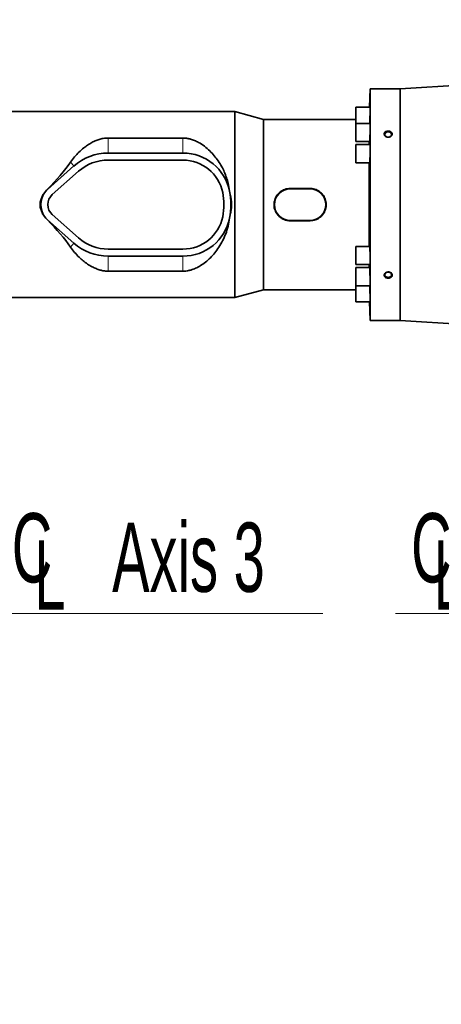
# Model space of a CAD drawing. Header units: millimetres. Extents: x 0 to 11920, y 0 to 8400.
# Tile 28 of 63: x 3795 to 4221, y 6252 to 7247. Entities that reach past the tile are written whole.
import ezdxf

# ---------------------------------------------------------------- set-up
doc = ezdxf.new("R2010")
doc.units = ezdxf.units.MM
doc.header["$LTSCALE"] = 20
doc.styles.add('SLDTEXTSTYLE0', font='TXT', dxfattribs={"width": 0.605})
doc.dimstyles.new('SLDDIMSTYLE0', dxfattribs={"dimtxt": 70, "dimasz": 70, "dimexe": 0, "dimexo": 0.0625, "dimgap": 17.5, "dimtad": 1, "dimdec": 1, "dimrnd": 1e-09, "dimzin": 12, "dimdsep": 46, "dimtxsty": 'SLDTEXTSTYLE0', "dimsah": 1, "dimcen": 0.09, "dimadec": 0, "dimazin": 3, "dimtfac": 1, "dimtofl": 0, "dimtmove": 0, "dimatfit": 3, "dimfxl": 1, "dimfrac": 2, "dimtolj": 1, "dimtzin": 12, "dimarcsym": 0})
doc.dimstyles.new('SLDDIMSTYLE2', dxfattribs={"dimtxt": 70, "dimasz": 70, "dimexe": 0, "dimexo": 0.0625, "dimgap": 17.5, "dimtad": 1, "dimdec": 0, "dimrnd": 1e-09, "dimzin": 12, "dimdsep": 46, "dimtxsty": 'SLDTEXTSTYLE0', "dimsah": 1, "dimcen": 0.09, "dimadec": 0, "dimazin": 3, "dimtfac": 1, "dimtofl": 0, "dimtmove": 0, "dimatfit": 3, "dimfxl": 1, "dimfrac": 2, "dimtolj": 1, "dimtzin": 12, "dimarcsym": 0})
doc.dimstyles.new('SLDDIMSTYLE3', dxfattribs={"dimtxt": 70, "dimasz": 70, "dimexe": 0, "dimexo": 0.0625, "dimgap": 17.5, "dimtad": 1, "dimdec": 1, "dimrnd": 1e-09, "dimzin": 12, "dimdsep": 46, "dimtxsty": 'SLDTEXTSTYLE0', "dimsah": 1, "dimcen": 0.09, "dimse1": 1, "dimsd1": 1, "dimadec": 0, "dimazin": 3, "dimtfac": 1, "dimtofl": 0, "dimtmove": 0, "dimatfit": 3, "dimfxl": 1, "dimfrac": 2, "dimtolj": 1, "dimtzin": 12, "dimarcsym": 0})

# ---------------------------------------------------------------- blocks, each defined once
blk = doc.blocks.new('_D_8')
at = {"color": 7, "linetype": 'Continuous', "lineweight": 0}
for p, q in [((3113.33, 6946.19), (3113.33, 7635.25)), ((4897.21, 7163.22), (4897.21, 7635.25)), ((3113.33, 7605.25), (4897.21, 7605.25))]:
    blk.add_line(p, q, dxfattribs=at)
at = {"color": 7, "linetype": 'Continuous', "lineweight": 18}
for centre, start, end in [((4005.76, 7658.97), 153.43495, 206.56505), ((4004.79, 7658.97), 333.43495, 26.56505)]:
    blk.add_arc(centre, 120.11, start, end, dxfattribs=at)
for points in [[(3113.33, 7605.25), (3183.33, 7595.25), (3183.33, 7615.25)], [(4897.21, 7605.25), (4827.21, 7615.25), (4827.21, 7595.25)]]:
    blk.add_solid(points, dxfattribs=at)
at = {"color": 7, "linetype": 'Continuous', "lineweight": 18, "insert": (3898.33, 7695.48), "char_height": 70, "attachment_point": 1, "style": 'SLDTEXTSTYLE0'}
blk.add_mtext('1784', dxfattribs=at)
blk = doc.blocks.new('_D_9')
at = {"color": 7, "linetype": 'Continuous', "lineweight": 0}
for p, q in [((3514.71, 6864.22), (3514.71, 7355.25)), ((4697.21, 7064.22), (4697.21, 7355.25)), ((3514.71, 7325.25), (4697.21, 7325.25))]:
    blk.add_line(p, q, dxfattribs=at)
at = {"color": 7, "linetype": 'Continuous', "lineweight": 18}
for points in [[(3514.71, 7325.25), (3584.71, 7315.25), (3584.71, 7335.25)], [(4697.21, 7325.25), (4627.21, 7335.25), (4627.21, 7315.25)]]:
    blk.add_solid(points, dxfattribs=at)
at = {"color": 7, "linetype": 'Continuous', "lineweight": 18, "insert": (3958.92, 7415.48), "char_height": 70, "attachment_point": 1, "style": 'SLDTEXTSTYLE0'}
blk.add_mtext('1182,5', dxfattribs=at)
blk = doc.blocks.new('_D_11')
at = {"color": 7, "linetype": 'Continuous', "lineweight": 0}
for p, q in [((3227.21, 7116.72), (3227.21, 7495.25)), ((4897.21, 7109.32), (4897.21, 7495.25)), ((3227.21, 7465.25), (4897.21, 7465.25))]:
    blk.add_line(p, q, dxfattribs=at)
at = {"color": 7, "linetype": 'Continuous', "lineweight": 18}
for points in [[(3227.21, 7465.25), (3297.21, 7455.25), (3297.21, 7475.25)], [(4897.21, 7465.25), (4827.21, 7475.25), (4827.21, 7455.25)]]:
    blk.add_solid(points, dxfattribs=at)
at = {"color": 7, "linetype": 'Continuous', "lineweight": 18, "insert": (3955.27, 7555.48), "char_height": 70, "attachment_point": 1, "style": 'SLDTEXTSTYLE0'}
blk.add_mtext('1670', dxfattribs=at)
blk = doc.blocks.new('SW_SYMBOL_MOD_CL')
at = {"color": 0, "linetype": 'Continuous', "lineweight": 0, "char_height": 15515, "attachment_point": 5, "style": 'SLDTEXTSTYLE0'}
for s, insert in [('C', (8000, 12000)), ('L', (12000, 6000))]:
    blk.add_mtext(s, dxfattribs=dict(at, insert=insert))
blk = doc.blocks.new('SW_NOTE_0_7')
at = {"color": 0, "linetype": 'Continuous', "lineweight": 0}
for p, q in [((0, 0), (331.11, 0)), ((331.11, 0), (0, 0)), ((0, 0), (331.11, 0)), ((331.11, 0), (0, 0)), ((0, 0), (331.11, 0)), ((331.11, 0), (0, 0))]:
    blk.add_line(p, q, dxfattribs=at)
at = {"color": 0, "linetype": 'Continuous', "lineweight": 0, "xscale": 0.0045117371, "yscale": 0.0045117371, "zscale": 0.0045117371}
blk.add_blockref('SW_SYMBOL_MOD_CL', (1.24, 11.7), dxfattribs=at)
at = {"color": 0, "linetype": 'Continuous', "lineweight": 0, "insert": (118.3, 91.82), "char_height": 70, "attachment_point": 1, "style": 'SLDTEXTSTYLE0'}
blk.add_mtext('Axis 3', dxfattribs=at)
blk = doc.blocks.new('SW_NOTE_0_8')
at = {"color": 0, "linetype": 'Continuous', "lineweight": 0}
for p, q in [((-331.11, 0), (0, 0)), ((0, 0), (-331.11, 0)), ((-331.11, 0), (0, 0)), ((0, 0), (-331.11, 0)), ((-331.11, 0), (0, 0)), ((0, 0), (-331.11, 0))]:
    blk.add_line(p, q, dxfattribs=at)
at = {"color": 0, "linetype": 'Continuous', "lineweight": 0, "xscale": 0.0045117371, "yscale": 0.0045117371, "zscale": 0.0045117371}
blk.add_blockref('SW_SYMBOL_MOD_CL', (-330.83, 11.7), dxfattribs=at)
at = {"color": 0, "linetype": 'Continuous', "lineweight": 0, "insert": (-213.77, 91.82), "char_height": 70, "attachment_point": 1, "style": 'SLDTEXTSTYLE0'}
blk.add_mtext('Axis 5', dxfattribs=at)
blk = doc.blocks.new('_D_14')
at = {"color": 7, "linetype": 'Continuous', "lineweight": 0}
for p, q in [((5047.21, 6302.89), (5047.21, 6482.6)), ((5047.21, 6452.6), (4657.27, 6452.6))]:
    blk.add_line(p, q, dxfattribs=at)
at = {"color": 7, "linetype": 'Continuous', "lineweight": 18}
blk.add_solid([(5047.21, 6452.6), (4977.21, 6462.6), (4977.21, 6442.6)], dxfattribs=at)
at = {"color": 7, "linetype": 'Continuous', "lineweight": 18, "insert": (4657.27, 6542.83), "char_height": 70, "attachment_point": 1, "style": 'SLDTEXTSTYLE0'}
blk.add_mtext('1820', dxfattribs=at)
blk = doc.blocks.new('_D_15')
at = {"color": 7, "linetype": 'Continuous', "lineweight": 0}
for p, q in [((5047.21, 6302.89), (5047.21, 6622.6)), ((5047.21, 6592.6), (4644.22, 6592.6))]:
    blk.add_line(p, q, dxfattribs=at)
at = {"color": 7, "linetype": 'Continuous', "lineweight": 18}
for centre, start, end in [((4764.33, 6646.32), 153.43495, 206.56505), ((4763.36, 6646.32), 333.43495, 26.56505)]:
    blk.add_arc(centre, 120.11, start, end, dxfattribs=at)
blk.add_solid([(5047.21, 6592.6), (4977.21, 6602.6), (4977.21, 6582.6)], dxfattribs=at)
at = {"color": 7, "linetype": 'Continuous', "lineweight": 18, "insert": (4656.9, 6682.83), "char_height": 70, "attachment_point": 1, "style": 'SLDTEXTSTYLE0'}
blk.add_mtext('1934', dxfattribs=at)

msp = doc.modelspace()

# ---------------------------------------------------------------- linework, layer by layer
at = {"color": 7, "linetype": 'Continuous', "lineweight": 35}
for p, q in [((4405.9, 7191.08), (4179.21, 7177.22)), ((4149.13, 7177.22), (4148.48, 7158.57)), ((4160.21, 7177.22), (4149.13, 7177.22)), ((4149.13, 6943.22), (4149.13, 7177.22)), ((4179.21, 7177.22), (4174.21, 7177.22)), ((4179.21, 7177.22), (4179.21, 6943.22)), ((4012.37, 7154.22), (3768.71, 7154.22)), ((4041.21, 7146.22), (4012.37, 7154.22)), ((4012.37, 6966.22), (4012.37, 7154.22)), ((4148.96, 7158.57), (4134.63, 7158.57)), ((4134.63, 7158.57), (4134.63, 7142.2)), ((4134.63, 7146.22), (4041.21, 7146.22)), ((4041.21, 6974.22), (4041.21, 7146.22)), ((4148.96, 7142.2), (4134.63, 7142.2)), ((4134.63, 7142.2), (4134.63, 7123.9)), ((3959.81, 7127.46), (3884.21, 7127.46)), ((4134.63, 7123.9), (4148.42, 7123.9)), ((4148.04, 7120.87), (4148.04, 7123.9)), ((3959.81, 7112.32), (3884.21, 7112.32)), ((4148.81, 7120.87), (4134.63, 7120.87)), ((4134.63, 7120.87), (4134.63, 7102.57)), ((3959.81, 7105.22), (3884.21, 7105.22)), ((4134.63, 7102.57), (4148.49, 7102.57)), ((4148.04, 7017.87), (4148.04, 7102.57)), ((3849.66, 7099.22), (3823.05, 7075.64)), ((3854.37, 7093.9), (3827.76, 7070.32)), ((4006.94, 7073.84), (4006.93, 7073.9)), ((4088.21, 7076.51), (4068.21, 7076.51)), ((4088.21, 7076.22), (4068.21, 7076.22)), ((3821.31, 7046.55), (3822.94, 7044.68)), ((3823.05, 7044.8), (3849.66, 7021.22)), ((3827.76, 7050.12), (3854.37, 7026.54)), ((4006.93, 7046.55), (4006.94, 7046.6)), ((4068.21, 7044.22), (4088.21, 7044.22)), ((4068.21, 7043.94), (4088.21, 7043.94)), ((3884.21, 7015.22), (3959.81, 7015.22)), ((4148.49, 7017.87), (4134.63, 7017.87)), ((4134.63, 7017.87), (4134.63, 6999.57)), ((3884.21, 7008.12), (3959.81, 7008.12)), ((3884.21, 6992.98), (3959.81, 6992.98)), ((4134.63, 6999.57), (4148.81, 6999.57)), ((4148.42, 6996.54), (4134.63, 6996.54)), ((4134.63, 6996.54), (4134.63, 6978.24)), ((4148.04, 6996.54), (4148.04, 6999.57)), ((4012.37, 6966.22), (4041.21, 6974.22)), ((4041.21, 6974.22), (4134.63, 6974.22)), ((4134.63, 6978.24), (4148.96, 6978.24)), ((4134.63, 6978.24), (4134.63, 6961.87)), ((3768.71, 6966.22), (4012.37, 6966.22)), ((4134.63, 6961.87), (4148.96, 6961.87)), ((4148.48, 6961.87), (4149.13, 6943.22)), ((4149.13, 6943.22), (4179.21, 6943.22)), ((4179.21, 6943.22), (4405.9, 6929.36))]:
    msp.add_line(p, q, dxfattribs=at)
at = {"color": 8, "linetype": 'Continuous', "lineweight": 18}
for p, q in [((3884.21, 7127.46), (3884.21, 7112.32)), ((3959.81, 7127.46), (3959.81, 7112.32)), ((3846.23, 7103.09), (3849.66, 7099.22)), ((3822.94, 7075.76), (3823.05, 7075.64)), ((4006.94, 7073.84), (4006.94, 7073.84)), ((4068.21, 7076.51), (4068.21, 7076.22)), ((4088.21, 7076.51), (4088.21, 7076.22)), ((3822.94, 7044.68), (3823.05, 7044.8)), ((4006.94, 7046.6), (4006.94, 7046.6)), ((4068.21, 7043.94), (4068.21, 7044.22)), ((4088.21, 7043.94), (4088.21, 7044.22)), ((3846.23, 7017.35), (3849.66, 7021.22)), ((3884.21, 6992.98), (3884.21, 7008.12)), ((3959.81, 6992.98), (3959.81, 7008.12))]:
    msp.add_line(p, q, dxfattribs=at)
at = {"color": 7, "linetype": 'Continuous', "lineweight": 35, "flags": 128}
for points in [[(4167.21, 7128.37), (4168.32, 7128.51), (4169.3, 7128.94), (4170.06, 7129.59), (4170.51, 7130.4), (4170.6, 7131.29), (4170.33, 7132.15), (4169.72, 7132.89), (4168.83, 7133.44), (4167.77, 7133.73), (4166.65, 7133.73), (4165.6, 7133.44), (4164.71, 7132.89), (4164.1, 7132.15), (4163.83, 7131.29), (4163.92, 7130.4), (4164.37, 7129.59), (4165.13, 7128.94), (4166.11, 7128.51), (4167.21, 7128.37)], [(4167.21, 6986.68), (4168.32, 6986.82), (4169.3, 6987.25), (4170.06, 6987.9), (4170.51, 6988.71), (4170.6, 6989.6), (4170.33, 6990.46), (4169.72, 6991.2), (4168.83, 6991.75), (4167.77, 6992.04), (4166.65, 6992.04), (4165.6, 6991.75), (4164.71, 6991.2), (4164.1, 6990.46), (4163.83, 6989.6), (4163.92, 6988.71), (4164.37, 6987.9), (4165.13, 6987.25), (4166.11, 6986.82), (4167.21, 6986.68)]]:
    msp.add_lwpolyline(points, dxfattribs=at)
at = {"color": 7, "linetype": 'Continuous', "lineweight": 35}
for centre, radius, start, end in [((3884.21, 7060.22), 52.1, 90, 131.54116), ((3959.81, 7064.22), 48.1, 11.60358, 90), ((3884.21, 7060.22), 45, 90, 131.54116), ((3959.81, 7064.22), 41, 11.53696, 90), ((3836.71, 7060.22), 20.6, 138.40776, 221.59224), ((3836.71, 7060.22), 20.6, 131.54116, 138.40776), ((3940.21, 7060.22), 61, 348.46304, 11.53696), ((3959.81, 7064.22), 48.1, 11.53696, 11.60358), ((3940.21, 7060.22), 68.1, 348.46304, 11.53696), ((4068.21, 7060.22), 16, 90, 270), ((4088.21, 7060.22), 16, 270, 90), ((3836.71, 7060.22), 13.5, 131.54116, 228.45884), ((3836.71, 7060.22), 20.6, 221.59224, 228.45884), ((3959.81, 7056.22), 41, 270, 348.46304), ((3959.81, 7056.22), 48.1, 270, 348.39642), ((3959.81, 7056.22), 48.1, 348.39642, 348.46304), ((3884.21, 7060.22), 45, 228.45884, 270), ((3884.21, 7060.22), 52.1, 228.45884, 270)]:
    msp.add_arc(centre, radius, start, end, dxfattribs=at)
for major_axis, start_param, end_param in [((129.39, 85.14), 5.316057, 5.623582), ((129.39, -85.14), 0.659604, 0.967129)]:
    msp.add_ellipse((3727.92, 7060.22), major_axis=major_axis, ratio=0.307843, start_param=start_param, end_param=end_param, dxfattribs=at)
for points, knots in [([(4160.21, 7177.22), (4160.23, 7177.22), (4160.29, 7177.22), (4160.95, 7177.18), (4162.36, 7177.11), (4164.33, 7177.05), (4166.65, 7177.02), (4169.08, 7177.03), (4171.31, 7177.08), (4173.03, 7177.16), (4174.05, 7177.21), (4174.16, 7177.22), (4174.21, 7177.22)], [0, 0, 0, 0, 0.052295, 0.15493, 0.258586, 0.364844, 0.474016, 0.585217, 0.696873, 0.80723, 0.914856, 1, 1, 1, 1]), ([(4148.53, 7142.2), (4148.55, 7142.68), (4148.61, 7143.8), (4148.71, 7146.39), (4148.81, 7149.46), (4148.89, 7152.55), (4148.94, 7155.29), (4148.96, 7157.33), (4148.95, 7158.47), (4148.92, 7158.46), (4148.91, 7158.45)], [0, 0, 0, 0, 0.101077, 0.236488, 0.371911, 0.507295, 0.64261, 0.777857, 0.913059, 1, 1, 1, 1]), ([(4148.42, 7124.02), (4148.44, 7124.02), (4148.49, 7124.02), (4148.58, 7125.19), (4148.69, 7127.26), (4148.79, 7130.01), (4148.88, 7133.1), (4148.93, 7136.18), (4148.96, 7138.92), (4148.95, 7140.96), (4148.92, 7142.1), (4148.88, 7142.09), (4148.87, 7142.08)], [0, 0, 0, 0, 0.072038, 0.179431, 0.286882, 0.394352, 0.501799, 0.609195, 0.716535, 0.823833, 0.931121, 1, 1, 1, 1]), ([(4164.05, 7129.48), (4164.33, 7129.25), (4164.92, 7128.76), (4166.14, 7128.32), (4167.51, 7128.21), (4168.86, 7128.48), (4170.03, 7129.09), (4170.87, 7129.98), (4171.28, 7131.01), (4171.23, 7132.08), (4170.75, 7133.06), (4169.88, 7133.85), (4168.71, 7134.39), (4167.36, 7134.6), (4165.98, 7134.46), (4164.73, 7133.97), (4163.78, 7133.19), (4163.23, 7132.21), (4163.14, 7131.15), (4163.44, 7130.2), (4163.87, 7129.7), (4164.05, 7129.48)], [0, 0, 0, 0, 0.047445, 0.101225, 0.155754, 0.210712, 0.265569, 0.319819, 0.373182, 0.42578, 0.478107, 0.530781, 0.584236, 0.638543, 0.693419, 0.748367, 0.802852, 0.856501, 0.9093, 0.961644, 1, 1, 1, 1]), ([(3884.21, 7127.46), (3882.93, 7127.41), (3880.18, 7127.3), (3876.11, 7126.42), (3871.85, 7124.98), (3867.62, 7122.97), (3863.47, 7120.43), (3859.14, 7117.22), (3854.68, 7113.26), (3850.19, 7108.46), (3847.55, 7104.88), (3846.23, 7103.09)], [0, 0, 0, 0, 0.076403, 0.163619, 0.251028, 0.356482, 0.462347, 0.568087, 0.711953, 0.856114, 1, 1, 1, 1]), ([(4006.93, 7073.9), (4006.51, 7076.53), (4005.78, 7081.22), (4003.85, 7087.64), (4001.67, 7093.26), (3998.9, 7098.86), (3995.54, 7104.35), (3991.54, 7109.65), (3986.93, 7114.64), (3981.68, 7119.23), (3976.46, 7122.67), (3971.7, 7125.01), (3967.89, 7126.36), (3964.19, 7127.18), (3961.56, 7127.44), (3960.1, 7127.46), (3959.81, 7127.46)], [0, 0, 0, 0, 0.09878, 0.17568, 0.252788, 0.32974, 0.418516, 0.507507, 0.596311, 0.694237, 0.792035, 0.847894, 0.903655, 0.946538, 0.989364, 1, 1, 1, 1]), ([(4148.49, 7102.68), (4148.51, 7102.68), (4148.57, 7102.69), (4148.67, 7103.87), (4148.77, 7105.93), (4148.86, 7108.69), (4148.92, 7111.78), (4148.96, 7114.86), (4148.96, 7117.6), (4148.93, 7119.63), (4148.87, 7120.77), (4148.82, 7120.76), (4148.81, 7120.75)], [0, 0, 0, 0, 0.0722353, 0.1796769, 0.2871472, 0.3946032, 0.5020127, 0.609365, 0.7166712, 0.8239585, 0.9312606, 1, 1, 1, 1]), ([(3822.94, 7075.76), (3822.85, 7075.67), (3822.27, 7075.08), (3821.75, 7074.44), (3821.31, 7073.9)], [0, 0, 0, 0, 0.1579561, 1, 1, 1, 1]), ([(4068.21, 7076.51), (4067.31, 7076.46), (4065.49, 7076.38), (4062.83, 7075.68), (4060.31, 7074.57), (4058.03, 7073.06), (4056, 7071.18), (4054.33, 7068.99), (4053.04, 7066.52), (4052.19, 7063.9), (4051.8, 7061.16), (4051.87, 7058.45), (4052.39, 7055.78), (4053.34, 7053.26), (4054.69, 7050.91), (4056.42, 7048.82), (4058.5, 7047.02), (4060.85, 7045.59), (4063.44, 7044.56), (4065.92, 7044.02), (4067.54, 7043.96), (4068.21, 7043.94)], [0, 0, 0, 0, 0.052563, 0.106663, 0.159224, 0.213282, 0.266348, 0.320943, 0.374135, 0.428918, 0.481241, 0.535126, 0.586709, 0.639769, 0.691724, 0.745131, 0.798063, 0.852509, 0.905756, 0.96058, 1, 1, 1, 1]), ([(4088.21, 7043.94), (4089.11, 7043.98), (4090.94, 7044.07), (4093.59, 7044.76), (4096.12, 7045.87), (4098.4, 7047.38), (4100.43, 7049.26), (4102.1, 7051.45), (4103.39, 7053.92), (4104.24, 7056.54), (4104.63, 7059.28), (4104.56, 7061.99), (4104.04, 7064.67), (4103.09, 7067.18), (4101.73, 7069.53), (4100.01, 7071.62), (4097.93, 7073.42), (4095.58, 7074.85), (4092.98, 7075.88), (4090.5, 7076.42), (4088.89, 7076.48), (4088.21, 7076.51)], [0, 0, 0, 0, 0.052563, 0.106663, 0.159224, 0.213282, 0.266348, 0.320943, 0.374135, 0.428918, 0.481241, 0.535126, 0.586709, 0.639769, 0.691724, 0.745131, 0.798063, 0.852509, 0.905756, 0.96058, 1, 1, 1, 1]), ([(3959.81, 6992.98), (3960.27, 6992.99), (3961.85, 6993.01), (3964.52, 6993.33), (3968.42, 6994.22), (3972.72, 6995.84), (3977.71, 6998.53), (3982.71, 7002.05), (3987.61, 7006.47), (3992.16, 7011.54), (3996.35, 7017.27), (4000.06, 7023.67), (4003.16, 7030.7), (4005.62, 7038.33), (4006.49, 7043.81), (4006.93, 7046.55)], [0, 0, 0, 0, 0.016904, 0.057653, 0.098451, 0.166231, 0.234193, 0.323759, 0.413648, 0.503358, 0.600349, 0.697591, 0.794489, 0.897268, 1, 1, 1, 1]), ([(3846.23, 7017.35), (3847.58, 7015.52), (3850.28, 7011.88), (3854.6, 7007.3), (3858.93, 7003.39), (3863.26, 7000.13), (3867.61, 6997.49), (3871.91, 6995.45), (3875.86, 6994.08), (3879.75, 6993.25), (3882.48, 6992.99), (3883.97, 6992.98), (3884.21, 6992.98)], [0, 0, 0, 0, 0.147014, 0.294034, 0.413183, 0.53248, 0.651445, 0.744307, 0.837018, 0.911288, 0.985457, 1, 1, 1, 1]), ([(4148.81, 6999.68), (4148.83, 6999.69), (4148.88, 6999.69), (4148.93, 7000.87), (4148.96, 7002.93), (4148.96, 7005.69), (4148.92, 7008.78), (4148.86, 7011.86), (4148.77, 7014.59), (4148.66, 7016.63), (4148.56, 7017.77), (4148.51, 7017.76), (4148.49, 7017.75)], [0, 0, 0, 0, 0.0724563, 0.1798599, 0.2872064, 0.3945091, 0.5017964, 0.6091017, 0.7164527, 0.8238609, 0.931316, 1, 1, 1, 1]), ([(4148.87, 6978.35), (4148.88, 6978.35), (4148.92, 6978.35), (4148.95, 6979.53), (4148.96, 6981.6), (4148.93, 6984.35), (4148.87, 6987.44), (4148.79, 6990.52), (4148.69, 6993.26), (4148.58, 6995.29), (4148.48, 6996.44), (4148.44, 6996.42), (4148.42, 6996.42)], [0, 0, 0, 0, 0.072303, 0.179662, 0.286972, 0.394259, 0.501557, 0.608895, 0.71629, 0.823736, 0.931206, 1, 1, 1, 1]), ([(4164.18, 6986.95), (4164.47, 6986.74), (4165.08, 6986.28), (4166.33, 6985.91), (4167.71, 6985.86), (4169.05, 6986.16), (4170.17, 6986.8), (4170.95, 6987.68), (4171.3, 6988.72), (4171.19, 6989.78), (4170.64, 6990.76), (4169.72, 6991.55), (4168.52, 6992.07), (4167.15, 6992.24), (4165.78, 6992.03), (4164.58, 6991.47), (4163.68, 6990.63), (4163.19, 6989.61), (4163.16, 6988.54), (4163.52, 6987.62), (4163.98, 6987.15), (4164.18, 6986.95)], [0, 0, 0, 0, 0.0474033, 0.1013116, 0.1559305, 0.2109079, 0.2657059, 0.3198369, 0.3730722, 0.4255938, 0.4779339, 0.5307011, 0.5842838, 0.6386969, 0.6936171, 0.7485301, 0.802911, 0.8564279, 0.9091283, 0.9614567, 1, 1, 1, 1]), ([(4148.91, 6961.98), (4148.93, 6961.98), (4148.95, 6961.98), (4148.96, 6963.16), (4148.94, 6965.22), (4148.89, 6967.98), (4148.81, 6971.07), (4148.71, 6974.13), (4148.61, 6976.68), (4148.55, 6977.78), (4148.53, 6978.24)], [0, 0, 0, 0, 0.090858, 0.226042, 0.361189, 0.496339, 0.631533, 0.766796, 0.902128, 1, 1, 1, 1])]:
    msp.add_open_spline(points, degree=3, knots=knots, dxfattribs=at)
at = {"color": 8, "linetype": 'Continuous', "lineweight": 18}
for points, knots in [([(3821.31, 7046.55), (3820.41, 7047.45), (3818.62, 7049.27), (3816.67, 7052.62), (3815.4, 7056.31), (3814.97, 7060.23), (3815.41, 7064.15), (3816.68, 7067.84), (3818.63, 7071.19), (3820.42, 7073), (3821.31, 7073.9)], [0, 0, 0, 0, 0.1236297, 0.2478052, 0.3740372, 0.5002136, 0.6271107, 0.7526186, 0.8773006, 1, 1, 1, 1]), ([(3821.31, 7073.9), (3820.9, 7073.42), (3820.1, 7072.46), (3819.06, 7070.89), (3818.16, 7069.24), (3817.53, 7067.78), (3817.08, 7066.49), (3816.73, 7065.31), (3816.45, 7064.01), (3816.25, 7062.7), (3816.14, 7061.47), (3816.11, 7060.57), (3816.11, 7059.54), (3816.17, 7058.42), (3816.35, 7057), (3816.61, 7055.66), (3816.95, 7054.34), (3817.66, 7052.25), (3818.95, 7049.5), (3820.52, 7047.54), (3821.31, 7046.55)], [0, 0, 0, 0, 0.06282, 0.125641, 0.188464, 0.251289, 0.284188, 0.325598, 0.375519, 0.416983, 0.458446, 0.49991, 0.507352, 0.561763, 0.611559, 0.651743, 0.697828, 0.748529, 0.873317, 1, 1, 1, 1]), ([(4006.94, 7073.84), (4007.39, 7072.34), (4008.29, 7069.36), (4009.11, 7064.78), (4009.42, 7060.18), (4009.1, 7055.6), (4008.28, 7051.05), (4007.39, 7048.1), (4006.94, 7046.6)], [0, 0, 0, 0, 0.170526, 0.336944, 0.501825, 0.66525, 0.830306, 1, 1, 1, 1]), ([(4006.94, 7046.6), (4007.01, 7046.96), (4007.16, 7047.7), (4007.36, 7048.83), (4007.54, 7049.95), (4007.7, 7051.07), (4007.85, 7052.2), (4007.98, 7053.39), (4008.12, 7054.92), (4008.24, 7056.68), (4008.3, 7058.54), (4008.34, 7061.29), (4008.21, 7064.86), (4007.76, 7069.43), (4007.21, 7072.36), (4006.94, 7073.84)], [0, 0, 0, 0, 0.040187, 0.082252, 0.126197, 0.164251, 0.205829, 0.250931, 0.294739, 0.374696, 0.443637, 0.498226, 0.674893, 0.834953, 1, 1, 1, 1])]:
    msp.add_open_spline(points, degree=3, knots=knots, dxfattribs=at)

# ---------------------------------------------------------------- block references
at = {"color": 7, "linetype": 'Continuous', "lineweight": 0}
for name, p in [('SW_NOTE_0_7', (3770, 6647.22)), ('SW_NOTE_0_8', (4505.56, 6647.22))]:
    msp.add_blockref(name, p, dxfattribs=at)

# ---------------------------------------------------------------- dimensions: what is measured, and where the dimension line sits
at = {"color": 7, "linetype": 'Continuous', "lineweight": 18}
for base, p1, p2, dimstyle, picture, middle in [((4897.21, 7605.25), (3113.33, 6942.19), (4897.21, 7159.22), 'SLDDIMSTYLE2', '_D_8', (4005.27, 7605.25)), ((3227.21, 6592.6), (5047.21, 6298.89), (3227.21, 6252.39), 'SLDDIMSTYLE3', '_D_15', (4763.84, 6592.6))]:
    dim = msp.add_linear_dim(base=base, p1=p1, p2=p2, text='(<>)', dimstyle=dimstyle, dxfattribs=at)
    dim.commit()
    dim.dimension.update_dxf_attribs({"geometry": picture, "text_midpoint": middle, "dimtype": 160})
for base, p1, p2, dimstyle, picture, middle in [((4897.21, 7465.25), (3227.21, 7112.72), (4897.21, 7105.32), 'SLDDIMSTYLE0', '_D_11', (4062.21, 7465.25)), ((4697.21, 7325.25), (3514.71, 6860.22), (4697.21, 7060.22), 'SLDDIMSTYLE0', '_D_9', (4105.96, 7325.25)), ((5047.21, 6452.6), (3227.21, 6252.39), (5047.21, 6298.89), 'SLDDIMSTYLE3', '_D_14', (4764.22, 6452.6))]:
    dim = msp.add_linear_dim(base=base, p1=p1, p2=p2, dimstyle=dimstyle, dxfattribs=at)
    dim.commit()
    dim.dimension.update_dxf_attribs({"geometry": picture, "text_midpoint": middle, "dimtype": 160})

doc.saveas('drawing.dxf')
